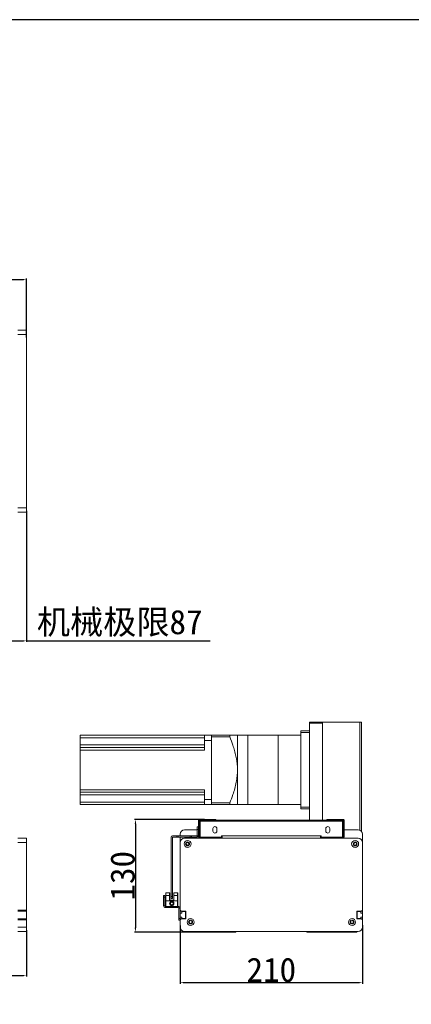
# Model space of a CAD drawing. Header units: millimetres. Extents: x -20285 to -7807, y 12313 to 17573.
# Tile 24 of 37: x -13735 to -13284, y 16438 to 17573. Entities that reach past the tile are written whole.
import ezdxf

# ---------------------------------------------------------------- set-up
doc = ezdxf.new("R2010")
doc.units = ezdxf.units.MM
doc.header["$PDSIZE"] = -1
doc.layers.add('图层3', color=7, linetype='Continuous')
doc.dimstyles.new('ISO-25', dxfattribs={"dimtxt": 2.5, "dimasz": 2.5, "dimexe": 1.25, "dimexo": 0.625, "dimtad": 1, "dimtxsty": 'Standard', "dimcen": 2.5, "dimadec": 0, "dimazin": 0, "dimtfac": 1, "dimtmove": 0, "dimatfit": 3, "dimfxl": 0, "dimarcsym": 0})

# ---------------------------------------------------------------- blocks, each defined once
blk = doc.blocks.new('*D242')
at = {"color": 0, "lineweight": -2, "transparency": 16777216}
for p, q in [((-13937.8, 17174), (-13937.8, 17274.5)), ((-13934.5, 17273.5), (-13731.1, 17273.5)), ((-13727.8, 17206.4), (-13727.8, 17274.5))]:
    blk.add_line(p, q, dxfattribs=at)
at = {"color": 0, "transparency": 16777216}
for points in [[(-13934.5, 17274), (-13934.5, 17272.9), (-13937.8, 17273.5)], [(-13731.1, 17274), (-13731.1, 17272.9), (-13727.8, 17273.5)]]:
    blk.add_solid(points, dxfattribs=at)
at = {"layer": 'Defpoints', "color": 0, "transparency": 16777216}
for p in [(-13727.8, 17273.5), (-13727.8, 17205.4), (-13937.8, 17173)]:
    blk.add_point(p, dxfattribs=at)
at = {"color": 0, "transparency": 16777216, "insert": (-13832.8, 17292.9), "char_height": 28, "attachment_point": 5}
blk.add_mtext('{\\fSimSun|b0|i0|c134|p2;终点}210', dxfattribs=at)
blk = doc.blocks.new('*D237')
at = {"color": 0, "lineweight": -2, "transparency": 16777216}
for p, q in [((-13814.8, 17032.4), (-13814.8, 16855.9)), ((-13727.8, 17006.7), (-13727.8, 16855.9)), ((-13811.5, 16856.9), (-13731.1, 16856.9)), ((-13727.8, 16856.9), (-13516, 16856.9))]:
    blk.add_line(p, q, dxfattribs=at)
at = {"color": 0, "transparency": 16777216}
for points in [[(-13811.5, 16857.5), (-13811.5, 16856.4), (-13814.8, 16856.9)], [(-13731.1, 16857.5), (-13731.1, 16856.4), (-13727.8, 16856.9)]]:
    blk.add_solid(points, dxfattribs=at)
at = {"layer": 'Defpoints', "color": 0, "transparency": 16777216}
for p in [(-13814.8, 17033.4), (-13727.8, 17007.7), (-13727.8, 16856.9)]:
    blk.add_point(p, dxfattribs=at)
at = {"color": 0, "transparency": 16777216, "insert": (-13620.3, 16877.1), "char_height": 28, "attachment_point": 5}
blk.add_mtext('{\\fSimSun|b0|i0|c134|p2;机械极限}87', dxfattribs=at)
blk = doc.blocks.new('*D244')
at = {"color": 0, "lineweight": -2, "transparency": 16777216}
for p, q in [((-14605.8, 16528.6), (-14605.8, 16470.2)), ((-13727.8, 16523.4), (-13727.8, 16470.2)), ((-14602.5, 16471.2), (-13731.1, 16471.2))]:
    blk.add_line(p, q, dxfattribs=at)
at = {"color": 0, "transparency": 16777216}
for points in [[(-14602.5, 16471.8), (-14602.5, 16470.7), (-14605.8, 16471.2)], [(-13731.1, 16471.8), (-13731.1, 16470.7), (-13727.8, 16471.2)]]:
    blk.add_solid(points, dxfattribs=at)
at = {"layer": 'Defpoints', "color": 0, "transparency": 16777216}
for p in [(-14605.8, 16529.6), (-13727.8, 16524.4), (-13727.8, 16471.2)]:
    blk.add_point(p, dxfattribs=at)
at = {"color": 0, "transparency": 16777216, "insert": (-14166.8, 16484.8), "char_height": 24, "attachment_point": 5}
blk.add_mtext('{\\fArial|b0|i0|c0|p34;L}', dxfattribs=at)
blk = doc.blocks.new('*D276')
at = {"layer": 'Defpoints', "color": 0, "transparency": 16777216}
for p in [(-13550.7, 16529.6), (-13340.7, 16529.9), (-13340.7, 16463)]:
    blk.add_point(p, dxfattribs=at)
at = {"layer": '图层3', "color": 0, "lineweight": -2, "transparency": 16777216}
for p, q in [((-13550.7, 16529), (-13550.7, 16461.7)), ((-13340.7, 16529.2), (-13340.7, 16461.7)), ((-13545.7, 16463), (-13345.7, 16463))]:
    blk.add_line(p, q, dxfattribs=at)
at = {"layer": '图层3', "color": 0, "transparency": 16777216}
for points in [[(-13545.7, 16463.8), (-13545.7, 16462.1), (-13550.7, 16463)], [(-13345.7, 16463.8), (-13345.7, 16462.1), (-13340.7, 16463)]]:
    blk.add_solid(points, dxfattribs=at)
at = {"layer": '图层3', "color": 0, "transparency": 16777216, "insert": (-13445.7, 16477.6), "char_height": 28, "attachment_point": 5}
blk.add_mtext('210', dxfattribs=at)
blk = doc.blocks.new('*D277')
at = {"layer": 'Defpoints', "color": 0, "transparency": 16777216}
for p in [(-13522, 16651.2), (-13602.2, 16521.2), (-13529.4, 16521.2)]:
    blk.add_point(p, dxfattribs=at)
at = {"layer": '图层3', "color": 0, "lineweight": -2, "transparency": 16777216}
for p, q in [((-13522.6, 16651.2), (-13603.4, 16651.2)), ((-13602.2, 16646.2), (-13602.2, 16526.2)), ((-13530, 16521.2), (-13603.4, 16521.2))]:
    blk.add_line(p, q, dxfattribs=at)
at = {"layer": '图层3', "color": 0, "transparency": 16777216}
for points in [[(-13603, 16646.2), (-13601.3, 16646.2), (-13602.2, 16651.2)], [(-13603, 16526.2), (-13601.3, 16526.2), (-13602.2, 16521.2)]]:
    blk.add_solid(points, dxfattribs=at)
at = {"layer": '图层3', "color": 0, "transparency": 16777216, "insert": (-13616.8, 16586.2), "char_height": 28, "attachment_point": 5, "rotation": 90}
blk.add_mtext('130', dxfattribs=at)

msp = doc.modelspace()

# ---------------------------------------------------------------- linework, layer by layer
at = {"color": 7, "linetype": 'Continuous', "lineweight": 15}
for p, q in [((-13737.804, 17215.235), (-13727.804, 17215.235)), ((-13727.804, 17210.235), (-13737.804, 17210.235)), ((-13727.804, 17215.235), (-13727.804, 17210.235)), ((-13727.804, 17210.235), (-13727.804, 17010.235)), ((-13737.804, 17010.235), (-13727.804, 17010.235)), ((-13727.804, 17005.235), (-13737.804, 17005.235)), ((-13727.804, 17010.235), (-13727.804, 17005.235)), ((-13401.65, 16763.171), (-13386.65, 16763.171)), ((-13401.65, 16762.171), (-13401.65, 16763.171)), ((-13386.65, 16762.171), (-13401.65, 16762.171)), ((-13401.65, 16650.171), (-13401.65, 16762.171)), ((-13386.65, 16650.171), (-13386.65, 16763.171)), ((-13386.65, 16763.171), (-13343.65, 16763.171)), ((-13386.65, 16650.171), (-13386.65, 16762.171)), ((-13343.65, 16763.171), (-13341.65, 16763.171)), ((-13341.65, 16763.171), (-13341.65, 16761.171)), ((-13411.65, 16753.171), (-13401.65, 16753.171)), ((-13411.65, 16751.171), (-13411.65, 16753.171)), ((-13401.65, 16751.171), (-13411.65, 16751.171)), ((-13411.65, 16751.171), (-13411.65, 16665.171)), ((-13401.65, 16751.171), (-13401.65, 16665.171)), ((-13341.65, 16761.171), (-13341.65, 16637.171)), ((-13665.65, 16748.171), (-13522.65, 16748.171)), ((-13665.65, 16745.171), (-13665.65, 16748.171)), ((-13665.65, 16745.171), (-13522.65, 16745.171)), ((-13665.65, 16736.991), (-13665.65, 16745.171)), ((-13514.65, 16748.171), (-13522.65, 16748.171)), ((-13522.65, 16748.171), (-13522.65, 16742.171)), ((-13514.65, 16742.171), (-13522.65, 16742.171)), ((-13522.65, 16742.171), (-13522.65, 16730.991)), ((-13514.65, 16746.171), (-13514.65, 16748.171)), ((-13514.65, 16748.171), (-13493.41, 16748.171)), ((-13514.65, 16670.171), (-13514.65, 16746.171)), ((-13514.65, 16746.171), (-13493.41, 16746.171)), ((-13514.65, 16742.171), (-13514.65, 16674.171)), ((-13493.41, 16748.171), (-13493.41, 16746.171)), ((-13472.65, 16748.171), (-13484.65, 16748.171)), ((-13484.65, 16708.171), (-13484.65, 16748.171)), ((-13437.65, 16748.171), (-13472.65, 16748.171)), ((-13411.65, 16748.171), (-13437.65, 16748.171)), ((-13665.65, 16736.991), (-13522.65, 16736.991)), ((-13665.65, 16733.991), (-13665.65, 16736.991)), ((-13665.65, 16730.991), (-13665.65, 16733.991)), ((-13665.65, 16733.991), (-13522.65, 16733.991)), ((-13665.65, 16685.351), (-13665.65, 16730.991)), ((-13665.65, 16730.991), (-13522.65, 16730.991)), ((-13484.65, 16668.171), (-13484.65, 16708.171)), ((-13665.65, 16685.351), (-13522.65, 16685.351)), ((-13665.65, 16682.351), (-13665.65, 16685.351)), ((-13522.65, 16685.351), (-13522.65, 16674.171)), ((-13665.65, 16682.351), (-13522.65, 16682.351)), ((-13665.65, 16679.351), (-13665.65, 16682.351)), ((-13665.65, 16679.351), (-13522.65, 16679.351)), ((-13665.65, 16671.171), (-13665.65, 16679.351)), ((-13514.65, 16674.171), (-13522.65, 16674.171)), ((-13522.65, 16674.171), (-13522.65, 16668.171)), ((-13665.65, 16671.171), (-13522.65, 16671.171)), ((-13665.65, 16668.171), (-13665.65, 16671.171)), ((-13665.65, 16668.171), (-13522.65, 16668.171)), ((-13514.65, 16668.171), (-13522.65, 16668.171)), ((-13514.65, 16668.171), (-13514.65, 16670.171)), ((-13514.65, 16670.171), (-13493.41, 16670.171)), ((-13514.65, 16668.171), (-13493.41, 16668.171)), ((-13493.41, 16670.171), (-13493.41, 16668.171)), ((-13484.65, 16668.171), (-13472.65, 16668.171)), ((-13472.65, 16668.171), (-13437.65, 16668.171)), ((-13437.65, 16668.171), (-13411.65, 16668.171)), ((-13411.65, 16665.171), (-13401.65, 16665.171)), ((-13411.65, 16663.171), (-13411.65, 16665.171)), ((-13401.65, 16663.171), (-13411.65, 16663.171)), ((-13528.65, 16651.171), (-13529.65, 16650.171)), ((-13529.65, 16630.671), (-13529.65, 16650.171)), ((-13529.4, 16649.161), (-13528.4, 16649.161)), ((-13529.4, 16649.161), (-13529.4, 16630.671)), ((-13528.65, 16651.171), (-13509.65, 16651.171)), ((-13528.39, 16649.171), (-13528.4, 16649.161)), ((-13528.4, 16649.161), (-13528.4, 16630.671)), ((-13528.39, 16650.171), (-13362.91, 16650.171)), ((-13528.39, 16649.171), (-13528.39, 16650.171)), ((-13527.693, 16649.161), (-13528.39, 16649.171)), ((-13527.693, 16649.161), (-13527.693, 16630.671)), ((-13527.693, 16649.161), (-13363.607, 16649.161)), ((-13509.65, 16650.171), (-13509.65, 16651.171)), ((-13381.65, 16650.171), (-13381.65, 16651.171)), ((-13381.65, 16651.171), (-13362.65, 16651.171)), ((-13362.91, 16649.171), (-13363.607, 16649.161)), ((-13363.607, 16649.161), (-13363.607, 16630.671)), ((-13362.91, 16649.171), (-13362.91, 16650.171)), ((-13362.9, 16649.161), (-13362.91, 16649.171)), ((-13361.9, 16649.161), (-13362.9, 16649.161)), ((-13362.9, 16649.161), (-13362.9, 16630.671)), ((-13361.65, 16650.171), (-13362.65, 16651.171)), ((-13361.9, 16649.161), (-13361.9, 16630.671)), ((-13361.65, 16650.171), (-13361.65, 16630.671)), ((-13545.65, 16639.171), (-13531.15, 16639.171)), ((-13531.15, 16639.671), (-13531.15, 16642.671)), ((-13531.15, 16642.671), (-13529.65, 16642.671)), ((-13529.65, 16639.671), (-13531.15, 16639.671)), ((-13531.15, 16632.181), (-13531.15, 16639.671)), ((-13512.9, 16640.671), (-13512.9, 16637.671)), ((-13508.4, 16637.671), (-13508.4, 16640.671)), ((-13382.9, 16640.671), (-13382.9, 16637.671)), ((-13378.4, 16637.671), (-13378.4, 16640.671)), ((-13361.65, 16639.171), (-13345.65, 16639.171)), ((-13737.804, 16629.355), (-13727.804, 16629.355)), ((-13727.804, 16629.355), (-13727.804, 16624.355)), ((-13561.15, 16630.661), (-13561.15, 16562.171)), ((-13559.65, 16630.661), (-13559.65, 16562.171)), ((-13554.57, 16632.171), (-13559.64, 16632.171)), ((-13554.57, 16630.671), (-13559.64, 16630.671)), ((-13554.57, 16630.671), (-13554.57, 16632.171)), ((-13554.57, 16632.171), (-13553.052, 16632.171)), ((-13553.052, 16630.671), (-13554.57, 16630.671)), ((-13553.052, 16632.171), (-13553.052, 16630.671)), ((-13539.249, 16632.171), (-13553.052, 16632.171)), ((-13539.249, 16630.671), (-13553.052, 16630.671)), ((-13550.65, 16632.171), (-13550.65, 16634.171)), ((-13550.65, 16624.371), (-13550.65, 16630.671)), ((-13503.95, 16629.371), (-13545.65, 16629.371)), ((-13345.65, 16629.355), (-13545.65, 16629.355)), ((-13539.249, 16630.671), (-13539.249, 16632.171)), ((-13539.249, 16632.171), (-13537.73, 16632.171)), ((-13537.73, 16630.671), (-13539.249, 16630.671)), ((-13537.73, 16632.171), (-13537.73, 16630.671)), ((-13531.16, 16632.171), (-13537.73, 16632.171)), ((-13531.16, 16630.671), (-13537.73, 16630.671)), ((-13531.16, 16632.171), (-13531.16, 16630.671)), ((-13531.15, 16632.181), (-13529.65, 16632.181)), ((-13529.4, 16630.671), (-13529.65, 16630.671)), ((-13529.4, 16630.671), (-13528.4, 16630.671)), ((-13527.693, 16630.671), (-13528.4, 16630.671)), ((-13527.693, 16630.671), (-13503.15, 16630.671)), ((-13503.926, 16629.355), (-13503.95, 16629.371)), ((-13503.15, 16629.371), (-13503.15, 16632.371)), ((-13503.15, 16632.371), (-13502.15, 16632.371)), ((-13503.15, 16629.355), (-13503.15, 16629.371)), ((-13502.15, 16629.371), (-13503.15, 16629.371)), ((-13502.15, 16632.371), (-13502.15, 16629.371)), ((-13502.15, 16632.371), (-13389.15, 16632.371)), ((-13502.15, 16629.371), (-13389.15, 16629.371)), ((-13498.15, 16629.371), (-13393.15, 16629.371)), ((-13389.15, 16629.371), (-13389.15, 16632.371)), ((-13389.15, 16632.371), (-13388.15, 16632.371)), ((-13388.15, 16629.371), (-13389.15, 16629.371)), ((-13388.15, 16632.371), (-13388.15, 16629.371)), ((-13388.15, 16630.671), (-13363.607, 16630.671)), ((-13388.15, 16629.371), (-13388.15, 16629.355)), ((-13387.374, 16629.355), (-13387.35, 16629.371)), ((-13387.35, 16629.371), (-13345.65, 16629.371)), ((-13362.9, 16630.671), (-13363.607, 16630.671)), ((-13361.9, 16630.671), (-13362.9, 16630.671)), ((-13361.65, 16630.671), (-13361.9, 16630.671)), ((-13340.65, 16634.171), (-13340.65, 16624.371)), ((-13727.804, 16624.355), (-13737.804, 16624.355)), ((-13727.804, 16624.355), (-13727.804, 16546.355)), ((-13550.65, 16624.355), (-13550.65, 16546.355)), ((-13340.65, 16546.355), (-13340.65, 16624.355)), ((-13569.788, 16561.509), (-13569.788, 16563.509)), ((-13569.788, 16563.509), (-13568.288, 16563.509)), ((-13569.788, 16561.509), (-13569.788, 16551.677)), ((-13568.288, 16561.509), (-13569.788, 16561.509)), ((-13568.288, 16561.509), (-13568.288, 16551.677)), ((-13567.05, 16563.54), (-13567.05, 16566.44)), ((-13567.05, 16566.44), (-13562.894, 16566.44)), ((-13567.05, 16557.44), (-13567.05, 16563.54)), ((-13562.854, 16563.54), (-13567.05, 16563.54)), ((-13565.05, 16566.59), (-13566.05, 16566.59)), ((-13566.05, 16566.59), (-13566.05, 16566.44)), ((-13563.85, 16566.59), (-13565.05, 16566.59)), ((-13565.05, 16566.44), (-13565.05, 16566.59)), ((-13563.85, 16566.44), (-13563.85, 16566.59)), ((-13563.55, 16566.59), (-13563.85, 16566.59)), ((-13563.55, 16566.44), (-13563.55, 16566.59)), ((-13562.894, 16566.44), (-13562.854, 16563.54)), ((-13562.894, 16566.44), (-13562.594, 16566.44)), ((-13562.775, 16557.94), (-13562.854, 16563.54)), ((-13562.554, 16563.54), (-13562.854, 16563.54)), ((-13562.775, 16557.44), (-13562.775, 16557.94)), ((-13562.775, 16557.94), (-13559.925, 16557.94)), ((-13562.594, 16566.44), (-13562.554, 16563.54)), ((-13562.554, 16563.54), (-13562.475, 16557.94)), ((-13561.15, 16560.171), (-13561.15, 16562.171)), ((-13561.15, 16562.171), (-13559.65, 16562.171)), ((-13559.65, 16560.171), (-13561.15, 16560.171)), ((-13559.925, 16557.94), (-13559.925, 16557.44)), ((-13557.925, 16557.94), (-13559.925, 16557.94)), ((-13559.65, 16562.171), (-13559.65, 16560.171)), ((-13557.847, 16563.54), (-13557.925, 16557.94)), ((-13557.847, 16563.54), (-13557.807, 16566.44)), ((-13553.65, 16563.54), (-13557.847, 16563.54)), ((-13557.807, 16566.44), (-13553.65, 16566.44)), ((-13555.85, 16566.59), (-13556.85, 16566.59)), ((-13556.85, 16566.59), (-13556.85, 16566.44)), ((-13554.65, 16566.59), (-13555.85, 16566.59)), ((-13555.85, 16566.44), (-13555.85, 16566.59)), ((-13554.65, 16566.44), (-13554.65, 16566.59)), ((-13554.35, 16566.59), (-13554.65, 16566.59)), ((-13554.35, 16566.44), (-13554.35, 16566.59)), ((-13553.65, 16566.44), (-13553.65, 16563.54)), ((-13553.65, 16566.44), (-13553.35, 16566.44)), ((-13553.65, 16557.44), (-13553.65, 16563.54)), ((-13553.35, 16563.54), (-13553.65, 16563.54)), ((-13553.35, 16566.44), (-13553.35, 16563.54)), ((-13553.35, 16563.54), (-13553.35, 16553.44)), ((-13569.788, 16551.677), (-13568.288, 16551.677)), ((-13567.552, 16549.44), (-13567.552, 16550.94)), ((-13567.552, 16550.94), (-13552.887, 16550.94)), ((-13567.552, 16549.44), (-13552.887, 16549.44)), ((-13567.05, 16557.44), (-13553.65, 16557.44)), ((-13567.05, 16557.44), (-13567.05, 16550.94)), ((-13553.65, 16557.44), (-13553.65, 16550.94)), ((-13553.65, 16553.44), (-13553.35, 16553.44)), ((-13553.35, 16553.44), (-13553.35, 16550.94)), ((-13552.887, 16550.94), (-13552.887, 16549.44)), ((-13550.65, 16548.704), (-13552.15, 16548.704)), ((-13552.15, 16548.704), (-13552.15, 16536.871)), ((-13737.804, 16546.355), (-13727.804, 16546.355)), ((-13727.804, 16545.355), (-13737.804, 16545.355)), ((-13737.804, 16536.355), (-13727.804, 16536.355)), ((-13727.804, 16535.355), (-13737.804, 16535.355)), ((-13727.804, 16546.355), (-13727.804, 16545.355)), ((-13727.804, 16545.355), (-13727.804, 16536.355)), ((-13727.804, 16536.355), (-13727.804, 16535.355)), ((-13727.804, 16535.355), (-13727.804, 16526.855)), ((-13552.15, 16536.871), (-13550.65, 16536.871)), ((-13552.15, 16534.871), (-13552.15, 16536.871)), ((-13550.65, 16543.421), (-13550.65, 16546.355)), ((-13550.65, 16546.355), (-13549.65, 16545.355)), ((-13550.65, 16543.421), (-13550.65, 16538.321)), ((-13550.65, 16535.355), (-13550.65, 16538.321)), ((-13549.65, 16536.355), (-13550.65, 16535.355)), ((-13550.65, 16535.355), (-13550.65, 16526.855)), ((-13550.35, 16543.121), (-13548.95, 16543.121)), ((-13548.95, 16538.621), (-13550.35, 16538.621)), ((-13549.65, 16545.355), (-13544.15, 16545.355)), ((-13544.15, 16536.355), (-13549.65, 16536.355)), ((-13548.65, 16543.421), (-13548.65, 16544.571)), ((-13548.65, 16537.171), (-13548.65, 16538.321)), ((-13548.35, 16544.871), (-13544.95, 16544.871)), ((-13544.95, 16536.871), (-13548.35, 16536.871)), ((-13544.65, 16544.571), (-13544.65, 16537.171)), ((-13544.15, 16545.355), (-13544.15, 16536.355)), ((-13538.65, 16535.105), (-13538.65, 16534.946)), ((-13352.65, 16534.946), (-13352.65, 16535.105)), ((-13347.15, 16545.355), (-13341.65, 16545.355)), ((-13347.15, 16536.355), (-13347.15, 16545.355)), ((-13341.65, 16536.355), (-13347.15, 16536.355)), ((-13346.65, 16537.171), (-13346.65, 16544.571)), ((-13346.35, 16544.871), (-13342.95, 16544.871)), ((-13342.95, 16536.871), (-13346.35, 16536.871)), ((-13342.65, 16544.571), (-13342.65, 16543.421)), ((-13342.65, 16538.321), (-13342.65, 16537.171)), ((-13342.35, 16543.121), (-13340.95, 16543.121)), ((-13340.95, 16538.621), (-13342.35, 16538.621)), ((-13341.65, 16545.355), (-13340.65, 16546.355)), ((-13340.65, 16535.355), (-13341.65, 16536.355)), ((-13340.65, 16546.355), (-13340.65, 16543.421)), ((-13340.65, 16543.421), (-13340.65, 16538.321)), ((-13340.65, 16538.321), (-13340.65, 16535.355)), ((-13340.65, 16526.855), (-13340.65, 16535.355)), ((-13737.804, 16526.855), (-13727.804, 16526.855)), ((-13727.804, 16526.855), (-13727.804, 16521.855)), ((-13550.65, 16534.871), (-13552.15, 16534.871)), ((-13536.839, 16533.901), (-13536.702, 16533.98)), ((-13354.599, 16533.98), (-13354.461, 16533.901)), ((-13727.804, 16521.855), (-13737.804, 16521.855)), ((-13545.65, 16521.855), (-13345.65, 16521.855)), ((-13486.791, 16521.171), (-13543.882, 16521.171)), ((-13486.587, 16521.671), (-13486.53, 16521.855)), ((-13404.771, 16521.855), (-13404.714, 16521.671)), ((-13347.418, 16521.171), (-13404.509, 16521.171))]:
    msp.add_line(p, q, dxfattribs=at)
at = {"color": 8, "linetype": 'Continuous', "lineweight": 15}
for p, q in [((-13343.65, 16763.171), (-13343.65, 16638.754)), ((-13472.65, 16748.171), (-13472.65, 16668.171)), ((-13437.65, 16748.171), (-13437.65, 16668.171)), ((-13498.15, 16629.371), (-13498.15, 16629.355)), ((-13393.15, 16629.355), (-13393.15, 16629.371))]:
    msp.add_line(p, q, dxfattribs=at)
msp.add_lwpolyline([(-15779.527, 15453.564), (-12405.684, 15453.564), (-12405.684, 17572.896), (-15779.527, 17572.896)], close=True)
at = {"color": 7, "linetype": 'Continuous', "lineweight": 15, "flags": 128}
msp.add_lwpolyline([(-13568.288, 16563.509), (-13568.288, 16563.471), (-13568.288, 16563.357), (-13568.288, 16563.172), (-13568.288, 16562.923), (-13568.288, 16562.62), (-13568.288, 16562.275), (-13568.288, 16561.899), (-13568.288, 16561.509)], dxfattribs=at)
at = {"color": 7, "linetype": 'Continuous', "lineweight": 15}
for centre, radius in [((-13542.15, 16622.855), 4), ((-13349.15, 16622.855), 4), ((-13542.15, 16622.855), 2.25), ((-13349.15, 16622.855), 2.25), ((-13560.35, 16554.24), 2.5), ((-13560.35, 16554.24), 2), ((-13560.35, 16554.24), 1.9), ((-13560.35, 16554.24), 1.5), ((-13538.65, 16532.855), 4), ((-13538.65, 16532.855), 2.25), ((-13352.65, 16532.855), 4), ((-13352.65, 16532.855), 2.25)]:
    msp.add_circle(centre, radius, dxfattribs=at)
for centre, radius, start, end in [((-13545.65, 16634.171), 5, 90, 180), ((-13510.65, 16640.671), 2.25, 0, 180), ((-13510.65, 16637.671), 2.25, 180, 0), ((-13380.65, 16640.671), 2.25, 0, 180), ((-13380.65, 16637.671), 2.25, 180, 0), ((-13345.65, 16634.171), 5, 0, 90), ((-13559.64, 16630.661), 1.51, 90, 180), ((-13559.64, 16630.661), 0.01, 90, 180), ((-13545.65, 16624.371), 5, 90, 180), ((-13545.65, 16624.355), 5, 90, 180), ((-13531.16, 16632.181), 1.51, 270, 0), ((-13531.16, 16632.181), 0.01, 270, 0), ((-13345.65, 16624.371), 5, 0, 90), ((-13345.65, 16624.355), 5, 0, 90), ((-13542.15, 16622.871), 1.6, 346.225853, 283.774147), ((-13541.65, 16620.832), 0.5, 0, 103.774147), ((-13540.111, 16622.371), 0.5, 166.225853, 268.164041), ((-13351.19, 16622.371), 0.5, 271.836884, 13.774147), ((-13349.15, 16622.871), 1.6, 256.225853, 193.774147), ((-13349.65, 16620.832), 0.5, 76.225853, 180), ((-13567.552, 16551.677), 2.237, 180.000004, 270.000004), ((-13567.552, 16551.677), 0.737, 180.000004, 270.000004), ((-13552.887, 16548.704), 2.237, 0.000004, 90.000004), ((-13552.887, 16548.704), 0.737, 0.000004, 90.000004), ((-13550.35, 16543.421), 0.3, 180, 270.000002), ((-13550.35, 16538.321), 0.3, 90, 180.000031), ((-13548.95, 16543.421), 0.3, 270, 0.000093), ((-13548.95, 16538.321), 0.3, 360, 90.000009), ((-13548.35, 16544.571), 0.3, 89.999982, 180), ((-13548.35, 16537.171), 0.3, 179.999836, 270), ((-13544.95, 16544.571), 0.3, 359.999898, 90), ((-13544.95, 16537.171), 0.3, 270.000027, 0), ((-13346.35, 16544.571), 0.3, 90.000129, 180.000006), ((-13346.35, 16537.171), 0.3, 179.999841, 270.000006), ((-13342.95, 16544.571), 0.3, 359.999904, 90.000006), ((-13342.95, 16537.171), 0.3, 269.999491, 0.000006), ((-13342.35, 16543.421), 0.3, 180.000006, 269.998585), ((-13342.35, 16538.321), 0.3, 90.000006, 180.000036), ((-13340.95, 16543.421), 0.3, 270.000006, 0.000099), ((-13340.95, 16538.321), 0.3, 0.000006, 89.999097), ((-13545.65, 16526.855), 5, 180, 270), ((-13538.65, 16532.855), 1.65, 103.447727, 16.552273), ((-13539.15, 16534.946), 0.5, 283.447727, 0.000009), ((-13536.589, 16533.468), 0.5, 120, 196.552273), ((-13354.711, 16533.468), 0.5, 343.447727, 59.99942), ((-13352.65, 16532.855), 1.65, 163.447727, 76.552273), ((-13352.15, 16534.946), 0.5, 179.998607, 256.551772), ((-13345.65, 16526.855), 5, 270, 0), ((-13542.15, 16522.171), 2, 189.093054, 210), ((-13488.523, 16522.171), 2, 330, 345.522548), ((-13402.777, 16522.171), 2, 194.477458, 209.999757), ((-13349.15, 16522.171), 2, 330.000048, 350.906977)]:
    msp.add_arc(centre, radius, start, end, dxfattribs=at)
for points, knots in [([(-13484.65, 16748.171), (-13484.66, 16748.171), (-13484.695, 16748.171), (-13485.16, 16748.171), (-13486.28, 16748.171), (-13487.903, 16748.171), (-13490.217, 16748.171), (-13492.216, 16748.171), (-13493.41, 16748.171)], [0, 0, 0, 0, 0.06574645, 0.23360805, 0.40152458, 0.57330409, 0.74513374, 1, 1, 1, 1]), ([(-13493.41, 16746.171), (-13492.216, 16743.059), (-13490.233, 16737.891), (-13487.943, 16730.5), (-13486.32, 16724.054), (-13485.174, 16717.464), (-13484.695, 16712.132), (-13484.66, 16709.031), (-13484.65, 16708.171)], [0, 0, 0, 0, 0.25486645, 0.42315756, 0.59140404, 0.76285753, 0.93425139, 1, 1, 1, 1]), ([(-13484.65, 16708.171), (-13484.724, 16705.785), (-13484.872, 16701.011), (-13485.99, 16693.852), (-13487.672, 16686.744), (-13490.104, 16678.798), (-13492.197, 16673.337), (-13493.41, 16670.171)], [0, 0, 0, 0, 0.18244547, 0.364955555, 0.552851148, 0.740819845, 1, 1, 1, 1]), ([(-13493.41, 16668.171), (-13492.216, 16668.171), (-13490.233, 16668.171), (-13487.943, 16668.171), (-13486.32, 16668.171), (-13485.174, 16668.171), (-13484.695, 16668.171), (-13484.66, 16668.171), (-13484.65, 16668.171)], [0, 0, 0, 0, 0.25486697, 0.42315709, 0.59140468, 0.76285846, 0.93425337, 1, 1, 1, 1]), ([(-13528.39, 16650.171), (-13528.5, 16650.161), (-13528.734, 16650.138), (-13529.052, 16649.953), (-13529.292, 16649.664), (-13529.391, 16649.378), (-13529.398, 16649.208), (-13529.4, 16649.161)], [0, 0, 0, 0, 0.20766378, 0.44223409, 0.67684395, 0.91144861, 1, 1, 1, 1]), ([(-13527.693, 16649.161), (-13527.741, 16649.271), (-13527.844, 16649.505), (-13528.002, 16649.823), (-13528.165, 16650.063), (-13528.295, 16650.162), (-13528.37, 16650.169), (-13528.39, 16650.171)], [0, 0, 0, 0, 0.20766172, 0.44223912, 0.67683908, 0.9114401, 1, 1, 1, 1]), ([(-13362.91, 16650.171), (-13362.959, 16650.161), (-13363.061, 16650.138), (-13363.219, 16649.953), (-13363.382, 16649.664), (-13363.512, 16649.378), (-13363.587, 16649.208), (-13363.607, 16649.161)], [0, 0, 0, 0, 0.207665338, 0.442242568, 0.676842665, 0.911448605, 1, 1, 1, 1]), ([(-13361.9, 16649.161), (-13361.911, 16649.271), (-13361.933, 16649.505), (-13362.118, 16649.823), (-13362.408, 16650.063), (-13362.694, 16650.162), (-13362.864, 16650.169), (-13362.91, 16650.171)], [0, 0, 0, 0, 0.20766217, 0.44223673, 0.67684467, 0.91144847, 1, 1, 1, 1])]:
    msp.add_open_spline(points, degree=3, knots=knots, dxfattribs=at)

# ---------------------------------------------------------------- dimensions: what is measured, and where the dimension line sits
for base, p1, p2, text, picture, middle in [((-13727.804, 17273.451), (-13937.804, 17173.032), (-13727.804, 17205.438), '{\\fSimSun|b0|i0|c134|p2;终点}<>', '*D242', (-13832.804, 17292.886)), ((-13727.804, 16856.921), (-13814.804, 17033.366), (-13727.804, 17007.735), '{\\fSimSun|b0|i0|c134|p2;机械极限}<>', '*D237', (-13620.26, 16877.06))]:
    dim = msp.add_linear_dim(base=base, p1=p1, p2=p2, text=text, dimstyle='ISO-25', override={"dimtxt": 28, "dimasz": 3.302, "dimexe": 1, "dimexo": 1, "dimgap": 1.524, "dimtih": 1, "dimtoh": 1, "dimdsep": 46, "dimadec": 2, "dimtzin": 0})
    dim.commit()
    dim.dimension.update_dxf_attribs({"geometry": picture, "text_midpoint": middle})
dim = msp.add_linear_dim(base=(-13727.804, 16471.243), p1=(-14605.804, 16529.648), p2=(-13727.804, 16524.355), text='{\\fArial|b0|i0|c0|p34;L}', dimstyle='ISO-25', override={"dimtxt": 24, "dimasz": 3.302, "dimexe": 1, "dimexo": 1, "dimgap": 1.524, "dimtih": 1, "dimtoh": 1, "dimdsep": 46, "dimadec": 2, "dimtzin": 0})
dim.commit()
dim.dimension.update_dxf_attribs({"geometry": '*D244', "text_midpoint": (-14166.804, 16471.243), "dimtype": 160})
at = {"layer": '图层3'}
dim = msp.add_linear_dim(base=(-13602.172, 16521.171), p1=(-13521.961, 16651.171), p2=(-13529.373, 16521.171), angle=90, dimstyle='ISO-25', override={"dimtxt": 28, "dimasz": 5}, dxfattribs=at)
dim.commit()
dim.dimension.update_dxf_attribs({"geometry": '*D277', "text_midpoint": (-13602.172, 16586.171), "dimtype": 160})
dim = msp.add_linear_dim(base=(-13340.65, 16462.97), p1=(-13550.65, 16529.594), p2=(-13340.65, 16529.855), dimstyle='ISO-25', override={"dimtxt": 28, "dimasz": 5}, dxfattribs=at)
dim.commit()
dim.dimension.update_dxf_attribs({"geometry": '*D276', "text_midpoint": (-13445.65, 16462.97), "dimtype": 160})

doc.saveas('drawing.dxf')
